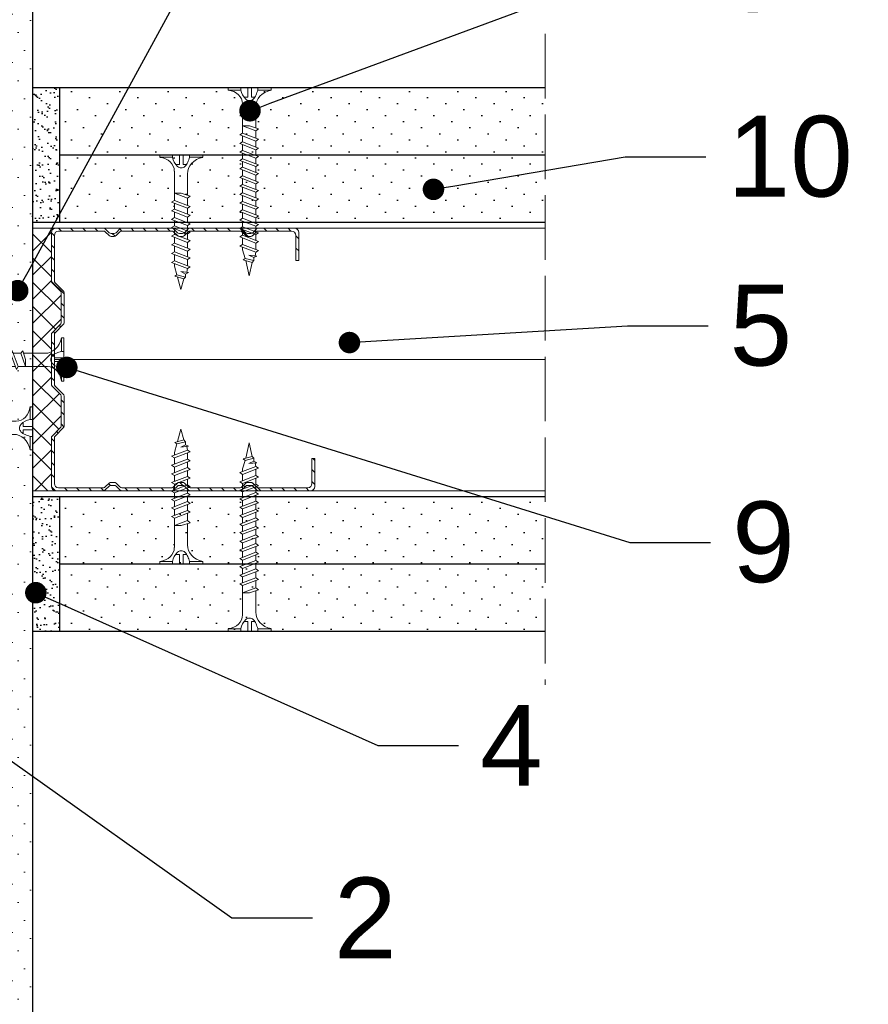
# Model space of a CAD drawing. Header units: millimetres. Extents: x 1074 to 3101, y -548 to 1635.
# Tile 3 of 16: x 1238 to 1396, y -357 to -174. Entities that reach past the tile are written whole.
import ezdxf
from ezdxf import colors
from ezdxf.entities.mleader import LeaderData, LeaderLine
from ezdxf.math import Vec2, Vec3

# ---------------------------------------------------------------- set-up
doc = ezdxf.new("R2010")
doc.units = ezdxf.units.MM
doc.linetypes.add('ACAD_ISO02W100', pattern=[15, 12, -3])
for name, color, linetype, lineweight in [('_ISOVER WELNA', 7, 'BATTING', 9), ('_RIGIPS AKCESORIA', 7, 'Continuous', 18), ('_RIGIPS G-K', 7, 'Continuous', 25), ('_RIGIPS PROFIL', 7, 'Continuous', 18), ('KRESKOWANIE', 7, 'Continuous', 9), ('PRZERYWANA', 7, 'ACAD_ISO02W100', 9)]:
    doc.layers.add(name, color=color, linetype=linetype, lineweight=lineweight)
doc.styles.get("Standard").update_dxf_attribs({"font": 'arial.ttf'})
doc.linetypes.add('BATTING', pattern='A,0.00254,-2.54,[134,ltypeshp.shx,S=2.54,R=0,X=-2.54,Y=0],-5.08,[134,ltypeshp.shx,S=2.54,R=180,X=2.54,Y=0],-2.54', length=10.16254)
pattern_1 = [(45, (-526.8367, -1302.0484), (-1.122532, 3.367596), [0, -3.175])]
pattern_2 = [(37.5, (-526.8367, -1302.0484), (-0.0800016, 2.4470662), [0, -1.9304, 0, -2.159, 0, -2.06375]), (7.5, (-526.8367, -1302.0484), (2.2476164, 3.5841255), [0, -1.0414, 0, -1.7399, 0, -0.66675]), (327.5, (-528.3988, -1302.0484), (3.9549619, 0.007186), [0, -0.635, 0, -2.286, 0, -2.9845]), (317.5, (-528.3988, -1302.0484), (3.817782, 1.1146466), [0, -0.3175, 0, -1.4986, 0, -1.7145])]

# ---------------------------------------------------------------- blocks, each defined once
blk = doc.blocks.new('TN 25')
at = {"layer": '_RIGIPS AKCESORIA'}
for p, q in [((0, -0.84), (0, 7.16)), ((0, 7.16), (0.46, 7.16)), ((0.46, 7.16), (0.46, 4.78)), ((0.46, 4.78), (0, 4.78)), ((1.77, 3.5), (1.77, 4.2)), ((3.02, 4.46), (8.47, 4.46)), ((7.12, 4.46), (7.12, 3.18)), ((8.03, 2.01), (7.12, 4.46)), ((8.47, 4.46), (8.79, 5)), ((9.61, 1.51), (8.47, 4.46)), ((8.79, 5), (9.93, 2.01)), ((9, 4.46), (10.1, 4.46)), ((10.1, 4.46), (10.41, 5)), ((11.23, 1.51), (10.1, 4.46)), ((10.41, 5), (11.56, 2.01)), ((10.62, 4.46), (11.67, 4.46)), ((11.67, 4.46), (11.99, 5)), ((12.81, 1.51), (11.67, 4.46)), ((11.99, 5), (13.14, 2.01)), ((12.2, 4.46), (13.21, 4.46)), ((13.21, 4.46), (13.52, 5)), ((14.34, 1.51), (13.21, 4.46)), ((13.52, 5), (14.67, 2.01)), ((13.73, 4.46), (14.8, 4.46)), ((14.8, 4.46), (15.12, 5)), ((15.94, 1.51), (14.8, 4.46)), ((15.12, 5), (16.26, 2.01)), ((15.33, 4.46), (16.42, 4.46)), ((16.42, 4.46), (16.73, 5)), ((17.55, 1.51), (16.42, 4.46)), ((16.73, 5), (17.88, 2.01)), ((16.94, 4.46), (17.99, 4.46)), ((17.99, 4.46), (18.31, 5)), ((19.13, 1.51), (17.99, 4.46)), ((18.31, 5), (19.45, 2.01)), ((18.52, 4.46), (19.68, 4.46)), ((19.68, 4.46), (20, 5)), ((20.82, 1.51), (19.68, 4.46)), ((20, 5), (21.14, 2.01)), ((20.21, 4.46), (20.7, 4.46)), ((20.7, 4.46), (22.28, 3.98)), ((22.28, 3.98), (22.56, 4.37)), ((22.7, 2.36), (22.28, 3.98)), ((22.56, 4.37), (23.03, 2.71)), ((22.71, 3.85), (25, 3.24)), ((0, 3.5), (1.77, 3.5)), ((0, 2.83), (1.77, 2.83)), ((1.77, 2.83), (1.77, 2.18)), ((7.49, 2.01), (3.55, 2.01)), ((7.12, 3.18), (7.65, 1.53)), ((7.65, 1.53), (8.03, 2.01)), ((9.41, 2.01), (8.03, 2.01)), ((9.93, 2.01), (9.61, 1.51)), ((11.04, 2.01), (9.93, 2.01)), ((11.56, 2.01), (11.23, 1.51)), ((12.61, 2.01), (11.56, 2.01)), ((13.14, 2.01), (12.81, 1.51)), ((14.15, 2.01), (13.14, 2.01)), ((14.67, 2.01), (14.34, 1.51)), ((15.74, 2.01), (14.67, 2.01)), ((16.26, 2.01), (15.94, 1.51)), ((17.36, 2.01), (16.26, 2.01)), ((17.88, 2.01), (17.55, 1.51)), ((18.93, 2.01), (17.88, 2.01)), ((19.45, 2.01), (19.13, 1.51)), ((19.45, 2.01), (20.62, 2.01)), ((21.14, 2.01), (20.82, 1.51)), ((21.14, 2.01), (21.81, 2.12)), ((21.85, 1.83), (21.67, 3.28)), ((21.67, 3.28), (22.14, 2.4)), ((22.14, 2.4), (21.85, 1.83)), ((22.7, 2.36), (22.14, 2.4)), ((23.03, 2.71), (22.7, 2.36)), ((25, 3.24), (23.03, 2.71)), ((0.46, 1.64), (0, 1.64)), ((0.46, -0.84), (0.46, 1.64)), ((0, -0.84), (0.46, -0.84))]:
    blk.add_line(p, q, dxfattribs=at)
for centre, major_axis, ratio, start_param, end_param in [((3.09, 7.67), (0.17, 3.2), 0.826134, 1.773653, 3.180586), ((-0.04, 0.9), (0, 3.93), 0.848176, -0.720942, -0.151112), ((1.66, 3.18), (0, 0.895), 0.848176, -1.552777, -0.720942), ((3.37, -1.57), (0.28, 3.57), 0.832181, 0.035984, 1.430787), ((-2.73, 15.91), (0, 14.76), 0.848176, 3.399396, 3.475072), ((0.59, 4.62), (0, 2.81), 0.848176, 3.475072, 3.862535), ((1.66, 3.18), (0, 0.895), 0.848176, 3.862535, 4.730408)]:
    blk.add_ellipse(centre, major_axis=major_axis, ratio=ratio, start_param=start_param, end_param=end_param, dxfattribs=at)
blk = doc.blocks.new('CW 50 ULTRASTIL')
h = blk.add_hatch()
h.set_pattern_fill('ANSI31', color=256, scale=0.5, style=0)
h.paths.add_polyline_path([(28.56, 40.65, -0.198912), (28.71, 41), (30.21, 42.51, 0.198912), (30.36, 42.86), (30.36, 48.45, 0.198912), (30.21, 48.8), (28.71, 50.31, -0.198912), (28.56, 50.66), (28.56, 59.85, -0.198912), (28.71, 60.2), (30.21, 61.71, 0.198912), (30.36, 62.06), (30.36, 67.65, 0.198912), (30.21, 68), (28.71, 69.51, -0.198912), (28.56, 69.86), (28.56, 78.31, -0.414214), (29.36, 79.11), (37.68, 79.11, -0.198912), (38.04, 78.96), (38.74, 78.25, 0.198912), (39.1, 78.11), (39.68, 78.11, 0.198912), (40.04, 78.25), (40.74, 78.96, -0.198912), (41.1, 79.11), (50.38, 79.11, -0.198912), (50.74, 78.96), (51.44, 78.25, 0.198912), (51.8, 78.11), (52.38, 78.11, 0.198912), (52.74, 78.25), (53.44, 78.96, -0.198912), (53.8, 79.11), (63.08, 79.11, -0.198912), (63.44, 78.96), (64.14, 78.25, 0.198912), (64.5, 78.11), (65.08, 78.11, 0.198912), (65.44, 78.25), (66.14, 78.96, -0.198912), (66.5, 79.11), (75.66, 79.11, -0.414214), (76.46, 78.31), (76.46, 73.66), (77.01, 73.66), (77.01, 78.86, 0.414214), (76.21, 79.66), (66.5, 79.66, 0.198912), (66.14, 79.51), (65.44, 78.8, -0.198912), (65.08, 78.66), (64.5, 78.66, -0.198912), (64.14, 78.8), (63.44, 79.51, 0.198912), (63.08, 79.66), (53.8, 79.66, 0.198912), (53.44, 79.51), (52.74, 78.8, -0.198912), (52.38, 78.66), (51.8, 78.66, -0.198912), (51.44, 78.8), (50.74, 79.51, 0.198912), (50.38, 79.66), (41.1, 79.66, 0.198912), (40.74, 79.51), (40.04, 78.8, -0.198912), (39.68, 78.66), (39.1, 78.66, -0.198912), (38.74, 78.8), (38.04, 79.51, 0.198912), (37.68, 79.66), (28.81, 79.66, 0.414214), (28.01, 78.86), (28.01, 69.86, 0.198912), (28.16, 69.51), (29.66, 68, -0.198912), (29.81, 67.65), (29.81, 62.06, -0.198912), (29.66, 61.71), (28.16, 60.2, 0.198912), (28.01, 59.85), (28.01, 50.66, 0.198912), (28.16, 50.31), (29.66, 48.8, -0.198912), (29.81, 48.45), (29.81, 42.86, -0.198912), (29.66, 42.51), (28.16, 41, 0.198912), (28.01, 40.65), (28.01, 31.66, 0.414214), (28.81, 30.86), (37.68, 30.86, 0.198912), (38.04, 31), (38.74, 31.71, -0.198912), (39.1, 31.86), (39.68, 31.86, -0.198912), (40.04, 31.71), (40.74, 31, 0.198912), (41.1, 30.86), (50.38, 30.86, 0.198912), (50.74, 31), (51.44, 31.71, -0.198912), (51.8, 31.86), (52.38, 31.86, -0.198912), (52.74, 31.71), (53.44, 31, 0.198912), (53.8, 30.86), (63.08, 30.86, 0.198912), (63.44, 31), (64.14, 31.71, -0.198912), (64.5, 31.86), (65.08, 31.86, -0.198912), (65.44, 31.71), (66.14, 31, 0.198912), (66.5, 30.86), (73.21, 30.86, 0.414214), (74.01, 31.66), (74.01, 36.86), (73.46, 36.86), (73.46, 32.21, -0.414214), (72.66, 31.41), (66.5, 31.41, -0.198912), (66.14, 31.55), (65.44, 32.26, 0.198912), (65.08, 32.41), (64.5, 32.41, 0.198912), (64.14, 32.26), (63.44, 31.55, -0.198912), (63.08, 31.41), (53.8, 31.41, -0.198912), (53.44, 31.55), (52.74, 32.26, 0.198912), (52.38, 32.41), (51.8, 32.41, 0.198912), (51.44, 32.26), (50.74, 31.55, -0.198912), (50.38, 31.41), (41.1, 31.41, -0.198912), (40.74, 31.55), (40.04, 32.26, 0.198912), (39.68, 32.41), (39.1, 32.41, 0.198912), (38.74, 32.26), (38.04, 31.55, -0.198912), (37.68, 31.41), (29.36, 31.41, -0.414214), (28.56, 32.21)])
at = {"layer": '_RIGIPS PROFIL'}
for p, q in [((28.01, 78.86), (28.01, 69.86)), ((37.68, 79.66), (28.81, 79.66)), ((37.68, 79.11), (29.36, 79.11)), ((38.04, 79.51), (38.74, 78.8)), ((38.04, 78.96), (38.74, 78.25)), ((40.74, 79.51), (40.04, 78.8)), ((40.74, 78.96), (40.04, 78.25)), ((50.38, 79.66), (41.1, 79.66)), ((50.38, 79.11), (41.1, 79.11)), ((50.74, 79.51), (51.44, 78.8)), ((50.74, 78.96), (51.44, 78.25)), ((53.44, 79.51), (52.74, 78.8)), ((53.44, 78.96), (52.74, 78.25)), ((53.8, 79.66), (63.08, 79.66)), ((53.8, 79.11), (63.08, 79.11)), ((63.44, 79.51), (64.14, 78.8)), ((63.44, 78.96), (64.14, 78.25)), ((66.14, 79.51), (65.44, 78.8)), ((66.14, 78.96), (65.44, 78.25)), ((76.21, 79.66), (66.5, 79.66)), ((75.66, 79.11), (66.5, 79.11)), ((77.01, 73.66), (77.01, 78.86)), ((28.56, 78.31), (28.56, 69.86)), ((39.68, 78.66), (39.1, 78.66)), ((39.68, 78.11), (39.1, 78.11)), ((52.38, 78.66), (51.8, 78.66)), ((52.38, 78.11), (51.8, 78.11)), ((65.08, 78.66), (64.5, 78.66)), ((65.08, 78.11), (64.5, 78.11)), ((76.46, 73.66), (76.46, 78.31)), ((76.46, 73.66), (77.01, 73.66)), ((29.66, 68), (28.16, 69.51)), ((30.21, 68), (28.71, 69.51)), ((29.81, 67.65), (29.81, 62.06)), ((30.36, 67.65), (30.36, 62.06)), ((29.66, 61.71), (28.16, 60.2)), ((30.21, 61.71), (28.71, 60.2)), ((28.01, 59.85), (28.01, 50.66)), ((28.56, 59.85), (28.56, 50.66)), ((29.66, 48.8), (28.16, 50.31)), ((30.21, 48.8), (28.71, 50.31)), ((29.81, 42.86), (29.81, 48.45)), ((30.36, 42.86), (30.36, 48.45)), ((29.66, 42.51), (28.16, 41)), ((30.21, 42.51), (28.71, 41)), ((28.01, 31.66), (28.01, 40.65)), ((28.56, 32.21), (28.56, 40.65)), ((73.46, 36.86), (73.46, 32.21)), ((73.46, 36.86), (74.01, 36.86)), ((74.01, 36.86), (74.01, 31.66)), ((37.68, 31.41), (29.36, 31.41)), ((38.04, 31.55), (38.74, 32.26)), ((38.04, 31), (38.74, 31.71)), ((39.68, 32.41), (39.1, 32.41)), ((39.68, 31.86), (39.1, 31.86)), ((40.74, 31.55), (40.04, 32.26)), ((40.74, 31), (40.04, 31.71)), ((50.38, 31.41), (41.1, 31.41)), ((50.74, 31.55), (51.44, 32.26)), ((50.74, 31), (51.44, 31.71)), ((52.38, 32.41), (51.8, 32.41)), ((52.38, 31.86), (51.8, 31.86)), ((53.44, 31.55), (52.74, 32.26)), ((53.44, 31), (52.74, 31.71)), ((53.8, 31.41), (63.08, 31.41)), ((63.44, 31.55), (64.14, 32.26)), ((63.44, 31), (64.14, 31.71)), ((65.08, 32.41), (64.5, 32.41)), ((65.08, 31.86), (64.5, 31.86)), ((66.14, 31.55), (65.44, 32.26)), ((66.14, 31), (65.44, 31.71)), ((72.66, 31.41), (66.5, 31.41)), ((37.68, 30.86), (28.81, 30.86)), ((50.38, 30.86), (41.1, 30.86)), ((53.8, 30.86), (63.08, 30.86)), ((73.21, 30.86), (66.5, 30.86))]:
    blk.add_line(p, q, dxfattribs=at)
for centre, radius, start, end in [((28.81, 78.86), 0.8, 90, 180), ((29.36, 78.31), 0.8, 90, 180), ((37.68, 79.16), 0.5, 45, 90), ((37.68, 78.61), 0.5, 45, 90), ((39.1, 79.16), 0.5, 225, 270), ((39.68, 79.16), 0.5, 270, 315), ((41.1, 79.16), 0.5, 90, 135), ((41.1, 78.61), 0.5, 90, 135), ((50.38, 79.16), 0.5, 45, 90), ((50.38, 78.61), 0.5, 45, 90), ((51.8, 79.16), 0.5, 225, 270), ((52.38, 79.16), 0.5, 270, 315), ((53.8, 79.16), 0.5, 90, 135), ((53.8, 78.61), 0.5, 90, 135), ((63.08, 79.16), 0.5, 45, 90), ((63.08, 78.61), 0.5, 45, 90), ((64.5, 79.16), 0.5, 225, 270), ((65.08, 79.16), 0.5, 270, 315), ((66.5, 79.16), 0.5, 90, 135), ((66.5, 78.61), 0.5, 90, 135), ((75.66, 78.31), 0.8, 0, 90), ((76.21, 78.86), 0.8, 0, 90), ((39.1, 78.61), 0.5, 225, 270), ((39.68, 78.61), 0.5, 270, 315), ((51.8, 78.61), 0.5, 225, 270), ((52.38, 78.61), 0.5, 270, 315), ((64.5, 78.61), 0.5, 225, 270), ((65.08, 78.61), 0.5, 270, 315), ((28.51, 69.86), 0.5, 180, 225), ((29.06, 69.86), 0.5, 180, 225), ((29.31, 67.65), 0.5, 0, 45), ((29.86, 67.65), 0.5, 0, 45), ((29.31, 62.06), 0.5, 315, 0), ((29.86, 62.06), 0.5, 315, 0), ((28.51, 59.85), 0.5, 135, 180), ((29.06, 59.85), 0.5, 135, 180), ((28.51, 50.66), 0.5, 180, 225), ((29.06, 50.66), 0.5, 180, 225), ((29.31, 48.45), 0.5, 0, 45), ((29.86, 48.45), 0.5, 0, 45), ((29.31, 42.86), 0.5, 315, 0), ((29.86, 42.86), 0.5, 315, 0), ((28.51, 40.65), 0.5, 135, 180), ((29.06, 40.65), 0.5, 135, 180), ((28.81, 31.66), 0.8, 180, 270), ((29.36, 32.21), 0.8, 180, 270), ((37.68, 31.91), 0.5, 270, 315), ((39.1, 31.91), 0.5, 90, 135), ((39.1, 31.36), 0.5, 90, 135), ((39.68, 31.91), 0.5, 45, 90), ((39.68, 31.36), 0.5, 45, 90), ((41.1, 31.91), 0.5, 225, 270), ((50.38, 31.91), 0.5, 270, 315), ((51.8, 31.91), 0.5, 90, 135), ((51.8, 31.36), 0.5, 90, 135), ((52.38, 31.91), 0.5, 45, 90), ((52.38, 31.36), 0.5, 45, 90), ((53.8, 31.91), 0.5, 225, 270), ((63.08, 31.91), 0.5, 270, 315), ((64.5, 31.91), 0.5, 90, 135), ((64.5, 31.36), 0.5, 90, 135), ((65.08, 31.91), 0.5, 45, 90), ((65.08, 31.36), 0.5, 45, 90), ((66.5, 31.91), 0.5, 225, 270), ((72.66, 32.21), 0.8, 270, 0), ((73.21, 31.66), 0.8, 270, 0), ((37.68, 31.36), 0.5, 270, 315), ((41.1, 31.36), 0.5, 225, 270), ((50.38, 31.36), 0.5, 270, 315), ((53.8, 31.36), 0.5, 225, 270), ((63.08, 31.36), 0.5, 270, 315), ((66.5, 31.36), 0.5, 225, 270)]:
    blk.add_arc(centre, radius, start, end, dxfattribs=at)
blk = doc.blocks.new('TN 35')
at = {"layer": '_RIGIPS AKCESORIA'}
for p, q in [((0, -0.84), (0, 7.16)), ((0, 7.16), (0.46, 7.16)), ((0.46, 7.16), (0.46, 4.78)), ((0.46, 4.78), (0, 4.78)), ((1.77, 3.5), (1.77, 4.2)), ((3.02, 4.46), (8.47, 4.46)), ((7.12, 4.46), (7.12, 3.18)), ((8.03, 2.01), (7.12, 4.46)), ((8.47, 4.46), (8.79, 5)), ((9.61, 1.51), (8.47, 4.46)), ((8.79, 5), (9.93, 2.01)), ((9, 4.46), (10.1, 4.46)), ((10.1, 4.46), (10.41, 5)), ((11.23, 1.51), (10.1, 4.46)), ((10.41, 5), (11.56, 2.01)), ((10.62, 4.46), (11.67, 4.46)), ((11.67, 4.46), (11.99, 5)), ((12.81, 1.51), (11.67, 4.46)), ((11.99, 5), (13.14, 2.01)), ((12.2, 4.46), (13.21, 4.46)), ((13.21, 4.46), (13.52, 5)), ((14.34, 1.51), (13.21, 4.46)), ((13.52, 5), (14.67, 2.01)), ((13.73, 4.46), (14.8, 4.46)), ((14.8, 4.46), (15.12, 5)), ((15.94, 1.51), (14.8, 4.46)), ((15.12, 5), (16.26, 2.01)), ((15.33, 4.46), (16.42, 4.46)), ((16.42, 4.46), (16.73, 5)), ((17.55, 1.51), (16.42, 4.46)), ((16.73, 5), (17.88, 2.01)), ((16.94, 4.46), (17.99, 4.46)), ((17.99, 4.46), (18.31, 5)), ((19.13, 1.51), (17.99, 4.46)), ((18.31, 5), (19.45, 2.01)), ((18.52, 4.46), (19.57, 4.46)), ((19.57, 4.46), (19.88, 5)), ((20.7, 1.51), (19.57, 4.46)), ((19.88, 5), (21.03, 2.01)), ((20.09, 4.46), (21.14, 4.46)), ((21.14, 4.46), (21.46, 5)), ((22.28, 1.51), (21.14, 4.46)), ((21.46, 5), (22.6, 2.01)), ((21.67, 4.46), (22.72, 4.46)), ((22.72, 4.46), (23.03, 5)), ((23.85, 1.51), (22.72, 4.46)), ((23.03, 5), (24.18, 2.01)), ((23.24, 4.46), (24.29, 4.46)), ((24.29, 4.46), (24.61, 5)), ((25.43, 1.51), (24.29, 4.46)), ((24.61, 5), (25.75, 2.01)), ((24.81, 4.46), (25.87, 4.46)), ((25.87, 4.46), (26.18, 5)), ((27, 1.51), (25.87, 4.46)), ((26.18, 5), (27.33, 2.01)), ((26.39, 4.46), (27.44, 4.46)), ((27.44, 4.46), (27.76, 5)), ((28.58, 1.51), (27.44, 4.46)), ((27.76, 5), (28.9, 2.01)), ((27.96, 4.46), (29.13, 4.46)), ((29.13, 4.46), (29.45, 5)), ((30.27, 1.51), (29.13, 4.46)), ((29.45, 5), (30.59, 2.01)), ((29.65, 4.46), (30.15, 4.46)), ((30.15, 4.46), (31.73, 3.98)), ((31.73, 3.98), (32.01, 4.37)), ((32.15, 2.36), (31.73, 3.98)), ((32.01, 4.37), (32.48, 2.71)), ((32.16, 3.85), (35, 3.24)), ((0, 3.5), (1.77, 3.5)), ((0, 2.83), (1.77, 2.83)), ((1.77, 2.83), (1.77, 2.18)), ((7.49, 2.01), (3.55, 2.01)), ((7.12, 3.18), (7.65, 1.53)), ((7.65, 1.53), (8.03, 2.01)), ((9.41, 2.01), (8.03, 2.01)), ((9.93, 2.01), (9.61, 1.51)), ((11.04, 2.01), (9.93, 2.01)), ((11.56, 2.01), (11.23, 1.51)), ((12.61, 2.01), (11.56, 2.01)), ((13.14, 2.01), (12.81, 1.51)), ((14.15, 2.01), (13.14, 2.01)), ((14.67, 2.01), (14.34, 1.51)), ((15.74, 2.01), (14.67, 2.01)), ((16.26, 2.01), (15.94, 1.51)), ((17.36, 2.01), (16.26, 2.01)), ((17.88, 2.01), (17.55, 1.51)), ((18.93, 2.01), (17.84, 2.01)), ((19.45, 2.01), (19.13, 1.51)), ((20.51, 2.01), (19.41, 2.01)), ((21.03, 2.01), (20.7, 1.51)), ((22.08, 2.01), (20.99, 2.01)), ((22.6, 2.01), (22.28, 1.51)), ((23.66, 2.01), (22.56, 2.01)), ((24.18, 2.01), (23.85, 1.51)), ((25.23, 2.01), (24.14, 2.01)), ((25.75, 2.01), (25.43, 1.51)), ((26.81, 2.01), (25.71, 2.01)), ((27.33, 2.01), (27, 1.51)), ((28.38, 2.01), (27.33, 2.01)), ((28.9, 2.01), (28.58, 1.51)), ((28.9, 2.01), (30.07, 2.01)), ((30.59, 2.01), (30.27, 1.51)), ((30.59, 2.01), (31.26, 2.12)), ((31.3, 1.83), (31.12, 3.28)), ((31.12, 3.28), (31.59, 2.4)), ((31.59, 2.4), (31.3, 1.83)), ((32.15, 2.36), (31.59, 2.4)), ((32.48, 2.71), (32.15, 2.36)), ((35, 3.24), (32.48, 2.71)), ((0.46, 1.64), (0, 1.64)), ((0.46, -0.84), (0.46, 1.64)), ((0, -0.84), (0.46, -0.84))]:
    blk.add_line(p, q, dxfattribs=at)
for centre, major_axis, ratio, start_param, end_param in [((3.09, 7.67), (0.17, 3.2), 0.826134, 1.773653, 3.180586), ((-0.04, 0.9), (0, 3.93), 0.848176, -0.720942, -0.151112), ((1.66, 3.18), (0, 0.895), 0.848176, -1.552777, -0.720942), ((3.37, -1.57), (0.28, 3.57), 0.832181, 0.035984, 1.430787), ((-2.73, 15.91), (0, 14.76), 0.848176, 3.399396, 3.475072), ((0.59, 4.62), (0, 2.81), 0.848176, 3.475072, 3.862535), ((1.66, 3.18), (0, 0.895), 0.848176, 3.862535, 4.730408)]:
    blk.add_ellipse(centre, major_axis=major_axis, ratio=ratio, start_param=start_param, end_param=end_param, dxfattribs=at)
blk = doc.blocks.new('TN 45')
at = {"layer": '_RIGIPS AKCESORIA'}
for p, q in [((0, -0.84), (0, 7.16)), ((0, 7.16), (0.46, 7.16)), ((0.46, 7.16), (0.46, 4.78)), ((0.46, 4.78), (0, 4.78)), ((1.77, 3.5), (1.77, 4.2)), ((3.02, 4.46), (8.47, 4.46)), ((7.12, 4.46), (7.12, 3.18)), ((8.03, 2.01), (7.12, 4.46)), ((8.47, 4.46), (8.79, 5)), ((9.61, 1.51), (8.47, 4.46)), ((8.79, 5), (9.93, 2.01)), ((9, 4.46), (10.1, 4.46)), ((10.1, 4.46), (10.41, 5)), ((11.23, 1.51), (10.1, 4.46)), ((10.41, 5), (11.56, 2.01)), ((10.62, 4.46), (11.67, 4.46)), ((11.67, 4.46), (11.99, 5)), ((12.81, 1.51), (11.67, 4.46)), ((11.99, 5), (13.14, 2.01)), ((12.2, 4.46), (13.21, 4.46)), ((13.21, 4.46), (13.52, 5)), ((14.34, 1.51), (13.21, 4.46)), ((13.52, 5), (14.67, 2.01)), ((13.73, 4.46), (14.8, 4.46)), ((14.8, 4.46), (15.12, 5)), ((15.94, 1.51), (14.8, 4.46)), ((15.12, 5), (16.26, 2.01)), ((15.33, 4.46), (16.42, 4.46)), ((16.42, 4.46), (16.73, 5)), ((17.55, 1.51), (16.42, 4.46)), ((16.73, 5), (17.88, 2.01)), ((16.94, 4.46), (17.99, 4.46)), ((17.99, 4.46), (18.31, 5)), ((19.13, 1.51), (17.99, 4.46)), ((18.31, 5), (19.45, 2.01)), ((18.52, 4.46), (19.68, 4.46)), ((19.68, 4.46), (20, 5)), ((20.82, 1.51), (19.68, 4.46)), ((20, 5), (21.14, 2.01)), ((20.21, 4.46), (21.37, 4.46)), ((21.37, 4.46), (21.69, 5)), ((22.51, 1.51), (21.37, 4.46)), ((21.69, 5), (22.83, 2.01)), ((21.9, 4.46), (23.06, 4.46)), ((23.06, 4.46), (23.38, 5)), ((24.2, 1.51), (23.06, 4.46)), ((23.38, 5), (24.52, 2.01)), ((23.59, 4.46), (24.75, 4.46)), ((24.75, 4.46), (25.07, 5)), ((25.89, 1.51), (24.75, 4.46)), ((25.07, 5), (26.21, 2.01)), ((25.28, 4.46), (26.44, 4.46)), ((26.44, 4.46), (26.76, 5)), ((27.58, 1.51), (26.44, 4.46)), ((26.76, 5), (27.9, 2.01)), ((26.96, 4.46), (28.13, 4.46)), ((28.13, 4.46), (28.45, 5)), ((29.27, 1.51), (28.13, 4.46)), ((28.45, 5), (29.59, 2.01)), ((28.65, 4.46), (29.82, 4.46)), ((29.82, 4.46), (30.14, 5)), ((30.96, 1.51), (29.82, 4.46)), ((30.14, 5), (31.28, 2.01)), ((30.34, 4.46), (31.51, 4.46)), ((31.51, 4.46), (31.83, 5)), ((32.65, 1.51), (31.51, 4.46)), ((31.83, 5), (32.97, 2.01)), ((32.03, 4.46), (33.2, 4.46)), ((33.2, 4.46), (33.52, 5)), ((34.34, 1.51), (33.2, 4.46)), ((33.52, 5), (34.66, 2.01)), ((33.72, 4.46), (34.89, 4.46)), ((34.89, 4.46), (35.21, 5)), ((36.03, 1.51), (34.89, 4.46)), ((35.21, 5), (36.35, 2.01)), ((35.41, 4.46), (36.58, 4.46)), ((36.58, 4.46), (36.9, 5)), ((37.72, 1.51), (36.58, 4.46)), ((36.9, 5), (38.04, 2.01)), ((37.1, 4.46), (38.27, 4.46)), ((38.27, 4.46), (38.59, 5)), ((39.41, 1.51), (38.27, 4.46)), ((38.59, 5), (39.73, 2.01)), ((38.79, 4.46), (39.96, 4.46)), ((39.96, 4.46), (40.28, 5)), ((41.1, 1.51), (39.96, 4.46)), ((40.28, 5), (41.42, 2.01)), ((40.48, 4.46), (40.98, 4.46)), ((40.98, 4.46), (42.56, 3.98)), ((42.56, 3.98), (42.84, 4.37)), ((42.98, 2.36), (42.56, 3.98)), ((42.84, 4.37), (43.31, 2.71)), ((42.99, 3.85), (45, 3.24)), ((0, 3.5), (1.77, 3.5)), ((0, 2.83), (1.77, 2.83)), ((1.77, 2.83), (1.77, 2.18)), ((7.49, 2.01), (3.55, 2.01)), ((7.12, 3.18), (7.65, 1.53)), ((7.65, 1.53), (8.03, 2.01)), ((9.41, 2.01), (8.03, 2.01)), ((9.93, 2.01), (9.61, 1.51)), ((11.04, 2.01), (9.93, 2.01)), ((11.56, 2.01), (11.23, 1.51)), ((12.61, 2.01), (11.56, 2.01)), ((13.14, 2.01), (12.81, 1.51)), ((14.15, 2.01), (13.14, 2.01)), ((14.67, 2.01), (14.34, 1.51)), ((15.74, 2.01), (14.67, 2.01)), ((16.26, 2.01), (15.94, 1.51)), ((17.36, 2.01), (16.26, 2.01)), ((17.88, 2.01), (17.55, 1.51)), ((18.93, 2.01), (17.88, 2.01)), ((19.45, 2.01), (19.13, 1.51)), ((19.45, 2.01), (20.62, 2.01)), ((20.62, 2.01), (19.57, 2.01)), ((21.14, 2.01), (20.82, 1.51)), ((21.14, 2.01), (22.31, 2.01)), ((22.31, 2.01), (21.26, 2.01)), ((22.83, 2.01), (22.51, 1.51)), ((22.83, 2.01), (24, 2.01)), ((24, 2.01), (22.95, 2.01)), ((24.52, 2.01), (24.2, 1.51)), ((24.52, 2.01), (25.69, 2.01)), ((25.69, 2.01), (24.64, 2.01)), ((26.21, 2.01), (25.89, 1.51)), ((26.21, 2.01), (27.38, 2.01)), ((27.38, 2.01), (26.33, 2.01)), ((27.9, 2.01), (27.58, 1.51)), ((27.9, 2.01), (29.07, 2.01)), ((29.07, 2.01), (28.02, 2.01)), ((29.59, 2.01), (29.27, 1.51)), ((29.59, 2.01), (30.76, 2.01)), ((30.76, 2.01), (29.71, 2.01)), ((31.28, 2.01), (30.96, 1.51)), ((31.28, 2.01), (32.45, 2.01)), ((32.45, 2.01), (31.4, 2.01)), ((32.97, 2.01), (32.65, 1.51)), ((32.97, 2.01), (34.14, 2.01)), ((34.14, 2.01), (33.09, 2.01)), ((34.66, 2.01), (34.34, 1.51)), ((34.66, 2.01), (35.83, 2.01)), ((35.83, 2.01), (34.78, 2.01)), ((36.35, 2.01), (36.03, 1.51)), ((36.35, 2.01), (37.52, 2.01)), ((37.52, 2.01), (36.47, 2.01)), ((38.04, 2.01), (37.72, 1.51)), ((38.04, 2.01), (39.21, 2.01)), ((39.21, 2.01), (38.16, 2.01)), ((39.73, 2.01), (39.41, 1.51)), ((39.73, 2.01), (40.9, 2.01)), ((41.42, 2.01), (41.1, 1.51)), ((41.42, 2.01), (42.09, 2.12)), ((42.13, 1.83), (41.95, 3.28)), ((41.95, 3.28), (42.42, 2.4)), ((42.42, 2.4), (42.13, 1.83)), ((42.98, 2.36), (42.42, 2.4)), ((43.31, 2.71), (42.98, 2.36)), ((45, 3.24), (43.31, 2.71)), ((0.46, 1.64), (0, 1.64)), ((0.46, -0.84), (0.46, 1.64)), ((0, -0.84), (0.46, -0.84))]:
    blk.add_line(p, q, dxfattribs=at)
for centre, major_axis, ratio, start_param, end_param in [((3.09, 7.67), (0.17, 3.2), 0.826134, 1.773653, 3.180586), ((-0.04, 0.9), (0, 3.93), 0.848176, -0.720942, -0.151112), ((1.66, 3.18), (0, 0.895), 0.848176, -1.552777, -0.720942), ((3.37, -1.57), (0.28, 3.57), 0.832181, 0.035984, 1.430787), ((-2.73, 15.91), (0, 14.76), 0.848176, 3.399396, 3.475072), ((0.59, 4.62), (0, 2.81), 0.848176, 3.475072, 3.862535), ((1.66, 3.18), (0, 0.895), 0.848176, 3.862535, 4.730408)]:
    blk.add_ellipse(centre, major_axis=major_axis, ratio=ratio, start_param=start_param, end_param=end_param, dxfattribs=at)
blk = doc.blocks.new('TN 55')
at = {"layer": '_RIGIPS AKCESORIA'}
for p, q in [((0, -0.84), (0, 7.16)), ((0, 7.16), (0.46, 7.16)), ((0.46, 7.16), (0.46, 4.78)), ((0.46, 4.78), (0, 4.78)), ((1.77, 3.5), (1.77, 4.2)), ((3.02, 4.46), (8.47, 4.46)), ((7.12, 4.46), (7.12, 3.18)), ((8.03, 2.01), (7.12, 4.46)), ((8.47, 4.46), (8.79, 5)), ((9.61, 1.51), (8.47, 4.46)), ((8.79, 5), (9.93, 2.01)), ((9, 4.46), (10.1, 4.46)), ((10.1, 4.46), (10.41, 5)), ((11.23, 1.51), (10.1, 4.46)), ((10.41, 5), (11.56, 2.01)), ((10.62, 4.46), (11.67, 4.46)), ((11.67, 4.46), (11.99, 5)), ((12.81, 1.51), (11.67, 4.46)), ((11.99, 5), (13.14, 2.01)), ((12.2, 4.46), (13.21, 4.46)), ((13.21, 4.46), (13.52, 5)), ((14.34, 1.51), (13.21, 4.46)), ((13.52, 5), (14.67, 2.01)), ((13.73, 4.46), (14.8, 4.46)), ((14.8, 4.46), (15.12, 5)), ((15.94, 1.51), (14.8, 4.46)), ((15.12, 5), (16.26, 2.01)), ((15.33, 4.46), (16.42, 4.46)), ((16.42, 4.46), (16.73, 5)), ((17.55, 1.51), (16.42, 4.46)), ((16.73, 5), (17.88, 2.01)), ((16.94, 4.46), (17.99, 4.46)), ((17.99, 4.46), (18.31, 5)), ((19.13, 1.51), (17.99, 4.46)), ((18.31, 5), (19.45, 2.01)), ((18.52, 4.46), (19.68, 4.46)), ((19.68, 4.46), (20, 5)), ((20.82, 1.51), (19.68, 4.46)), ((20, 5), (21.14, 2.01)), ((20.21, 4.46), (21.37, 4.46)), ((21.37, 4.46), (21.69, 5)), ((22.51, 1.51), (21.37, 4.46)), ((21.69, 5), (22.83, 2.01)), ((21.9, 4.46), (23.06, 4.46)), ((23.06, 4.46), (23.38, 5)), ((24.2, 1.51), (23.06, 4.46)), ((23.38, 5), (24.52, 2.01)), ((23.59, 4.46), (24.75, 4.46)), ((24.75, 4.46), (25.07, 5)), ((25.89, 1.51), (24.75, 4.46)), ((25.07, 5), (26.21, 2.01)), ((25.28, 4.46), (26.44, 4.46)), ((26.44, 4.46), (26.76, 5)), ((27.58, 1.51), (26.44, 4.46)), ((26.76, 5), (27.9, 2.01)), ((26.96, 4.46), (28.13, 4.46)), ((28.13, 4.46), (28.45, 5)), ((29.27, 1.51), (28.13, 4.46)), ((28.45, 5), (29.59, 2.01)), ((28.65, 4.46), (29.82, 4.46)), ((29.82, 4.46), (30.14, 5)), ((30.96, 1.51), (29.82, 4.46)), ((30.14, 5), (31.28, 2.01)), ((30.34, 4.46), (31.51, 4.46)), ((31.51, 4.46), (31.83, 5)), ((32.65, 1.51), (31.51, 4.46)), ((31.83, 5), (32.97, 2.01)), ((32.03, 4.46), (33.2, 4.46)), ((33.2, 4.46), (33.52, 5)), ((34.34, 1.51), (33.2, 4.46)), ((33.52, 5), (34.66, 2.01)), ((33.72, 4.46), (34.89, 4.46)), ((34.89, 4.46), (35.21, 5)), ((36.03, 1.51), (34.89, 4.46)), ((35.21, 5), (36.35, 2.01)), ((35.41, 4.46), (36.58, 4.46)), ((36.58, 4.46), (36.9, 5)), ((37.72, 1.51), (36.58, 4.46)), ((36.9, 5), (38.04, 2.01)), ((37.1, 4.46), (38.27, 4.46)), ((38.27, 4.46), (38.59, 5)), ((39.41, 1.51), (38.27, 4.46)), ((38.59, 5), (39.73, 2.01)), ((38.79, 4.46), (39.96, 4.46)), ((39.96, 4.46), (40.28, 5)), ((41.1, 1.51), (39.96, 4.46)), ((40.28, 5), (41.42, 2.01)), ((40.48, 4.46), (41.65, 4.46)), ((41.65, 4.46), (41.97, 5)), ((42.79, 1.51), (41.65, 4.46)), ((41.97, 5), (43.11, 2.01)), ((42.17, 4.46), (43.34, 4.46)), ((43.34, 4.46), (43.66, 5)), ((44.48, 1.51), (43.34, 4.46)), ((43.66, 5), (44.8, 2.01)), ((43.86, 4.46), (45.03, 4.46)), ((45.03, 4.46), (45.35, 5)), ((46.17, 1.51), (45.03, 4.46)), ((45.35, 5), (46.49, 2.01)), ((45.55, 4.46), (46.72, 4.46)), ((46.72, 4.46), (47.04, 5)), ((47.86, 1.51), (46.72, 4.46)), ((47.04, 5), (48.18, 2.01)), ((47.24, 4.46), (48.41, 4.46)), ((48.41, 4.46), (48.73, 5)), ((49.55, 1.51), (48.41, 4.46)), ((48.73, 5), (49.87, 2.01)), ((48.93, 4.46), (49.68, 4.46)), ((49.68, 4.46), (50, 5)), ((50.82, 1.51), (49.68, 4.46)), ((50, 5), (51.14, 2.01)), ((50.21, 4.46), (50.7, 4.46)), ((50.7, 4.46), (52.28, 3.98)), ((52.28, 3.98), (52.56, 4.37)), ((52.7, 2.36), (52.28, 3.98)), ((52.56, 4.37), (53.03, 2.71)), ((52.71, 3.85), (55, 3.24)), ((0, 3.5), (1.77, 3.5)), ((0, 2.83), (1.77, 2.83)), ((1.77, 2.83), (1.77, 2.18)), ((7.49, 2.01), (3.55, 2.01)), ((7.12, 3.18), (7.65, 1.53)), ((7.65, 1.53), (8.03, 2.01)), ((9.41, 2.01), (8.03, 2.01)), ((9.93, 2.01), (9.61, 1.51)), ((11.04, 2.01), (9.93, 2.01)), ((11.56, 2.01), (11.23, 1.51)), ((12.61, 2.01), (11.56, 2.01)), ((13.14, 2.01), (12.81, 1.51)), ((14.15, 2.01), (13.14, 2.01)), ((14.67, 2.01), (14.34, 1.51)), ((15.74, 2.01), (14.67, 2.01)), ((16.26, 2.01), (15.94, 1.51)), ((17.36, 2.01), (16.26, 2.01)), ((17.88, 2.01), (17.55, 1.51)), ((18.93, 2.01), (17.88, 2.01)), ((19.45, 2.01), (19.13, 1.51)), ((20.62, 2.01), (19.45, 2.01)), ((21.14, 2.01), (20.82, 1.51)), ((22.31, 2.01), (21.14, 2.01)), ((22.83, 2.01), (22.51, 1.51)), ((24, 2.01), (22.83, 2.01)), ((24.52, 2.01), (24.2, 1.51)), ((25.69, 2.01), (24.52, 2.01)), ((26.21, 2.01), (25.89, 1.51)), ((27.38, 2.01), (26.21, 2.01)), ((27.9, 2.01), (27.58, 1.51)), ((29.07, 2.01), (27.9, 2.01)), ((29.59, 2.01), (29.27, 1.51)), ((30.76, 2.01), (29.59, 2.01)), ((31.28, 2.01), (30.96, 1.51)), ((32.45, 2.01), (31.28, 2.01)), ((32.97, 2.01), (32.65, 1.51)), ((34.14, 2.01), (32.97, 2.01)), ((34.66, 2.01), (34.34, 1.51)), ((35.83, 2.01), (34.66, 2.01)), ((36.35, 2.01), (36.03, 1.51)), ((37.52, 2.01), (36.35, 2.01)), ((38.04, 2.01), (37.72, 1.51)), ((39.21, 2.01), (38.04, 2.01)), ((39.73, 2.01), (39.41, 1.51)), ((40.9, 2.01), (39.73, 2.01)), ((41.42, 2.01), (41.1, 1.51)), ((42.59, 2.01), (41.42, 2.01)), ((43.11, 2.01), (42.79, 1.51)), ((44.28, 2.01), (43.11, 2.01)), ((44.8, 2.01), (44.48, 1.51)), ((45.97, 2.01), (44.8, 2.01)), ((46.49, 2.01), (46.17, 1.51)), ((47.66, 2.01), (46.49, 2.01)), ((48.18, 2.01), (47.86, 1.51)), ((49.35, 2.01), (48.18, 2.01)), ((49.87, 2.01), (49.55, 1.51)), ((49.87, 2.01), (50.62, 2.01)), ((51.14, 2.01), (50.82, 1.51)), ((51.14, 2.01), (51.81, 2.12)), ((51.85, 1.83), (51.67, 3.28)), ((51.67, 3.28), (52.14, 2.4)), ((52.14, 2.4), (51.85, 1.83)), ((52.7, 2.36), (52.14, 2.4)), ((53.03, 2.71), (52.7, 2.36)), ((55, 3.24), (53.03, 2.71)), ((0.46, 1.64), (0, 1.64)), ((0.46, -0.84), (0.46, 1.64)), ((0, -0.84), (0.46, -0.84))]:
    blk.add_line(p, q, dxfattribs=at)
for centre, major_axis, ratio, start_param, end_param in [((3.09, 7.67), (0.17, 3.2), 0.826134, 1.773653, 3.180586), ((-0.04, 0.9), (0, 3.93), 0.848176, -0.720942, -0.151112), ((1.66, 3.18), (0, 0.895), 0.848176, -1.552777, -0.720942), ((3.37, -1.57), (0.28, 3.57), 0.832181, 0.035984, 1.430787), ((-2.73, 15.91), (0, 14.76), 0.848176, 3.399396, 3.475072), ((0.59, 4.62), (0, 2.81), 0.848176, 3.475072, 3.862535), ((1.66, 3.18), (0, 0.895), 0.848176, 3.862535, 4.730408)]:
    blk.add_ellipse(centre, major_axis=major_axis, ratio=ratio, start_param=start_param, end_param=end_param, dxfattribs=at)
blk = doc.blocks.new('_Dot')
at = {"color": 0, "linetype": 'ByBlock', "lineweight": -2}
blk.add_line((-0.5, 0), (-1, 0), dxfattribs=at)
at = {"color": 0, "linetype": 'ByBlock', "const_width": 0.5}
blk.add_lwpolyline([(-0.25, 0, 1), (0.25, 0, 1)], format="xyb", close=True, dxfattribs=at)

msp = doc.modelspace()

# ---------------------------------------------------------------- hatches: boundary and pattern name
at = {"layer": '_RIGIPS G-K'}
h = msp.add_hatch(dxfattribs=at)
h.set_pattern_fill('AR-SAND', color=256, scale=0.05, style=0)
h.set_pattern_definition(pattern_2)
h.paths.add_polyline_path([(1245.66, -186.66), (1240.66, -186.66), (1240.66, -211.66), (1245.66, -211.66)])
h = msp.add_hatch(dxfattribs=at)
h.set_pattern_fill('DOTS', color=256, scale=2, angle=45, style=0)
h.set_pattern_definition(pattern_1)
h.paths.add_polyline_path([(1335.96, -186.66), (1245.66, -186.66), (1245.66, -199.16), (1335.96, -199.16)])
h = msp.add_hatch(dxfattribs=at)
h.set_pattern_fill('DOTS', color=256, scale=2, angle=45, style=0)
h.set_pattern_definition(pattern_1)
h.paths.add_polyline_path([(1335.96, -199.16), (1245.66, -199.16), (1245.66, -211.66), (1335.96, -211.66)])
h = msp.add_hatch(dxfattribs=at)
h.set_pattern_fill('AR-SAND', color=256, scale=0.05, style=0)
h.set_pattern_definition(pattern_2)
h.paths.add_polyline_path([(1245.66, -262.66), (1240.66, -262.66), (1240.66, -287.66), (1245.66, -287.66)])
h = msp.add_hatch(dxfattribs=at)
h.set_pattern_fill('DOTS', color=256, scale=2, angle=45, style=0)
h.set_pattern_definition(pattern_1)
h.paths.add_polyline_path([(1335.96, -262.66), (1245.66, -262.66), (1245.66, -275.16), (1335.96, -275.16)])
h = msp.add_hatch(dxfattribs=at)
h.set_pattern_fill('DOTS', color=256, scale=2, angle=45, style=0)
h.set_pattern_definition(pattern_1)
h.paths.add_polyline_path([(1335.96, -275.16), (1245.66, -275.16), (1245.66, -287.66), (1335.96, -287.66)])
at = {"layer": 'KRESKOWANIE'}
h = msp.add_hatch(dxfattribs=at)
h.set_pattern_fill('DOTS', color=256, scale=2, angle=45, style=0)
h.set_pattern_definition([(45, (-527.7367, -878), (-1.122532, 3.367596), [0, -3.175])])
h.paths.add_polyline_path([(1240.66, -87.36), (1225.66, -87.36), (1225.66, -386.97), (1240.66, -386.97)])
h = msp.add_hatch(dxfattribs=at)
h.set_pattern_fill('ANSI37', color=256, style=0)
h.set_pattern_definition([(45, (-526.8367, -1302.0484), (-2.245064, 2.245064), []), (135, (-526.8367, -1302.0484), (-2.245064, -2.245064), [])])
h.paths.add_polyline_path([(1245.96, -224.77, 0.198912), (1245.81, -224.42), (1244.31, -222.91, -0.198912), (1244.16, -222.56), (1244.16, -213.56, -0.414214), (1244.96, -212.76), (1240.66, -212.76), (1240.66, -261.56), (1244.96, -261.56, -0.414214), (1244.16, -260.76), (1244.16, -251.77, -0.198912), (1244.31, -251.42), (1245.81, -249.91, 0.198912), (1245.96, -249.56), (1245.96, -243.97, 0.198912), (1245.81, -243.62), (1244.31, -242.11, -0.198912), (1244.16, -241.76), (1244.16, -232.57, -0.198912), (1244.31, -232.22), (1245.81, -230.71, 0.198912), (1245.96, -230.36)])

# ---------------------------------------------------------------- linework, layer by layer
at = {"layer": '_ISOVER WELNA', "ltscale": 2.4}
msp.add_line((1335.96, -237.16), (1244.71, -237.16), dxfattribs=at)
at = {"layer": '_RIGIPS G-K'}
for p, q in [((1240.66, -87.36), (1240.66, -386.97)), ((1240.66, -186.66), (1335.96, -186.66)), ((1245.66, -186.66), (1245.66, -211.66)), ((1245.66, -199.16), (1335.96, -199.16)), ((1240.66, -211.66), (1335.96, -211.66)), ((1240.66, -262.66), (1335.96, -262.66)), ((1245.66, -262.66), (1245.66, -287.66)), ((1245.66, -275.16), (1335.96, -275.16)), ((1240.66, -287.66), (1335.96, -287.66))]:
    msp.add_line(p, q, dxfattribs=at)
at = {"layer": '_RIGIPS PROFIL'}
for p, q in [((1244.96, -212.76), (1335.96, -212.76)), ((1244.96, -261.56), (1335.96, -261.56))]:
    msp.add_line(p, q, dxfattribs=at)
at = {"layer": 'KRESKOWANIE'}
for p, q in [((1244.96, -212.76), (1240.66, -212.76)), ((1244.96, -261.56), (1240.66, -261.56))]:
    msp.add_line(p, q, dxfattribs=at)
at = {"layer": 'PRZERYWANA'}
msp.add_line((1335.96, -176.66), (1335.96, -297.66), dxfattribs=at)

# ---------------------------------------------------------------- block references
at = {"rotation": 180}
msp.add_blockref('TN 55', (1246.48, -234.03), dxfattribs=at)
at = {"xscale": -1}
msp.add_blockref('TN 45', (1240.66, -253.11), dxfattribs=at)
at = {"layer": '_RIGIPS AKCESORIA', "xscale": -1, "rotation": 90}
for name, p in [('TN 35', (1284.18, -186.66)), ('TN 25', (1271.48, -199.16))]:
    msp.add_blockref(name, p, dxfattribs=at)
at = {"layer": '_RIGIPS AKCESORIA', "rotation": 90}
for name, p in [('TN 25', (1271.48, -275.16)), ('TN 35', (1284.18, -287.66))]:
    msp.add_blockref(name, p, dxfattribs=at)
at = {"layer": '_RIGIPS PROFIL', "xscale": -1, "rotation": 180}
msp.add_blockref('CW 50 ULTRASTIL', (1216.15, -181.91), dxfattribs=at)

# ---------------------------------------------------------------- leaders
at = {"layer": 'KRESKOWANIE'}
ml = msp.add_multileader_mtext('Standard', dxfattribs=at)
ml.set_content('8', color=256)
ml.set_leader_properties()
ml.set_arrow_properties(name='DOT')
ml.build(insert=Vec2(0, 0))
ml.multileader.update_dxf_attribs({"dogleg_length": 15})
ctx = ml.context
ctx.base_point, ctx.char_height, ctx.landing_gap_size, ctx.plane_origin = Vec3(1286.24, -134.17), 15, 4, Vec3(1196.95, -197.85)
notes = []
notes.append((ctx, [(0, (1, 1, 0), (1271.24, -134.17), (1, 0), 15, [(0, [(1183.89, -208.11)], 0, [])])]))
ctx.mtext.insert, ctx.mtext.flow_direction = Vec3(1290.24, -126.54), 5
ml = msp.add_multileader_mtext('Standard', dxfattribs=at)
ml.set_content('6', color=256)
ml.set_leader_properties()
ml.set_arrow_properties(name='DOT')
ml.build(insert=Vec2(0, 0))
ml.multileader.update_dxf_attribs({"dogleg_length": 15})
ctx = ml.context
ctx.base_point, ctx.char_height, ctx.landing_gap_size, ctx.plane_origin = Vec3(1287.32, -161.37), 15, 4, Vec3(1202.53, -168.54)
notes.append((ctx, [(0, (1, 1, 0), (1272.32, -161.37), (1, 0), 15, [(0, [(1237.9, -224.4)], 0, [])])]))
ctx.mtext.insert, ctx.mtext.flow_direction = Vec3(1291.32, -153.74), 5
ml = msp.add_multileader_mtext('Standard', dxfattribs=at)
ml.set_content('7', color=256)
ml.set_leader_properties()
ml.set_arrow_properties(name='DOT')
ml.build(insert=Vec2(0, 0))
ml.multileader.update_dxf_attribs({"dogleg_length": 15})
ctx = ml.context
ctx.base_point, ctx.char_height, ctx.landing_gap_size, ctx.plane_origin = Vec3(1365.87, -165.16), 15, 4, Vec3(1281.09, -190.97)
notes.append((ctx, [(0, (1, 1, 0), (1350.87, -165.16), (1, 0), 15, [(0, [(1281.09, -190.97)], 0, [])])]))
ctx.mtext.insert, ctx.mtext.flow_direction = Vec3(1369.87, -157.66), 5
ml = msp.add_multileader_mtext('Standard', dxfattribs=at)
ml.set_content('10', color=256)
ml.set_leader_properties()
ml.set_arrow_properties(name='DOT')
ml.build(insert=Vec2(0, 0))
ml.multileader.update_dxf_attribs({"dogleg_length": 15})
ctx = ml.context
ctx.base_point, ctx.char_height, ctx.landing_gap_size, ctx.plane_origin = Vec3(1365.87, -199.53), 15, 4, Vec3(1315.2, -205.57)
notes.append((ctx, [(0, (1, 1, 0), (1350.87, -199.53), (1, 0), 15, [(0, [(1315.2, -205.57)], 0, [])])]))
ctx.mtext.insert, ctx.mtext.flow_direction = Vec3(1369.87, -191.91), 5
ml = msp.add_multileader_mtext('Standard', dxfattribs=at)
ml.set_content('5', color=256)
ml.set_leader_properties()
ml.set_arrow_properties(name='DOT')
ml.build(insert=Vec2(0, 0))
ml.multileader.update_dxf_attribs({"dogleg_length": 15})
ctx = ml.context
ctx.base_point, ctx.char_height, ctx.landing_gap_size, ctx.plane_origin = Vec3(1366.25, -230.94), 15, 4, Vec3(1236.61, -236.97)
notes.append((ctx, [(0, (1, 1, 0), (1351.25, -230.94), (1, 0), 15, [(0, [(1299.58, -234.04)], 0, [])])]))
ctx.mtext.insert, ctx.mtext.flow_direction = Vec3(1370.25, -223.31), 5
ml = msp.add_multileader_mtext('Standard', dxfattribs=at)
ml.set_content('9', color=256)
ml.set_leader_properties()
ml.set_arrow_properties(name='DOT')
ml.build(insert=Vec2(0, 0))
ml.multileader.update_dxf_attribs({"dogleg_length": 15})
ctx = ml.context
ctx.base_point, ctx.char_height, ctx.landing_gap_size, ctx.plane_origin = Vec3(1366.73, -271.19), 15, 4, Vec3(1244, -243.05)
notes.append((ctx, [(0, (1, 1, 0), (1351.73, -271.19), (1, 0), 15, [(0, [(1247.03, -238.66)], 0, [])])]))
ctx.mtext.insert, ctx.mtext.flow_direction = Vec3(1370.73, -263.56), 5
ml = msp.add_multileader_mtext('Standard', dxfattribs=at)
ml.set_content('2', color=256)
ml.set_leader_properties()
ml.set_arrow_properties(name='DOT')
ml.build(insert=Vec2(0, 0))
ml.multileader.update_dxf_attribs({"dogleg_length": 15})
ctx = ml.context
ctx.base_point, ctx.char_height, ctx.landing_gap_size, ctx.plane_origin = Vec3(1292.71, -340.95), 15, 4, Vec3(1165.86, -261.53)
notes.append((ctx, [(0, (1, 1, 0), (1277.71, -340.95), (1, 0), 15, [(0, [(1165.86, -261.53)], 0, [])])]))
ctx.mtext.insert, ctx.mtext.flow_direction = Vec3(1296.71, -333.45), 5
ml = msp.add_multileader_mtext('Standard', dxfattribs=at)
ml.set_content('4', color=256)
ml.set_leader_properties()
ml.set_arrow_properties(name='DOT')
ml.build(insert=Vec2(0, 0))
ml.multileader.update_dxf_attribs({"dogleg_length": 15})
ctx = ml.context
ctx.base_point, ctx.char_height, ctx.landing_gap_size, ctx.plane_origin = Vec3(1319.86, -308.89), 15, 4, Vec3(1241.27, -280.52)
notes.append((ctx, [(0, (1, 1, 0), (1304.86, -308.89), (1, 0), 15, [(0, [(1241.27, -280.52)], 0, [])])]))
ctx.mtext.insert, ctx.mtext.flow_direction = Vec3(1323.86, -301.39), 5
ml = msp.add_multileader_mtext('Standard', dxfattribs=at)
ml.set_content('3', color=256)
ml.set_leader_properties()
ml.set_arrow_properties(name='DOT')
ml.build(insert=Vec2(0, 0))
ml.multileader.update_dxf_attribs({"dogleg_length": 15})
ctx = ml.context
ctx.base_point, ctx.char_height, ctx.landing_gap_size, ctx.plane_origin = Vec3(1292.71, -390.35), 15, 4, Vec3(1165.86, -310.94)
notes.append((ctx, [(0, (1, 1, 0), (1277.71, -390.35), (1, 0), 15, [(0, [(1159.86, -307.06)], 0, [])])]))
ctx.mtext.insert, ctx.mtext.flow_direction = Vec3(1296.71, -382.72), 5
for ctx, leaders in notes:
    for number, flags, end, landing, length, lines in leaders:
        leader = LeaderData()
        leader.index, (leader.has_last_leader_line, leader.has_dogleg_vector, leader.attachment_direction) = number, flags
        leader.last_leader_point, leader.dogleg_vector, leader.dogleg_length = Vec3(end), Vec3(landing), length
        for number, points, colour, breaks in lines:
            line = LeaderLine()
            line.index, line.vertices, line.color, line.breaks = number, Vec3.list(points), colors.encode_raw_color(colour), breaks
            leader.lines.append(line)
        ctx.leaders.append(leader)

doc.saveas('drawing.dxf')
